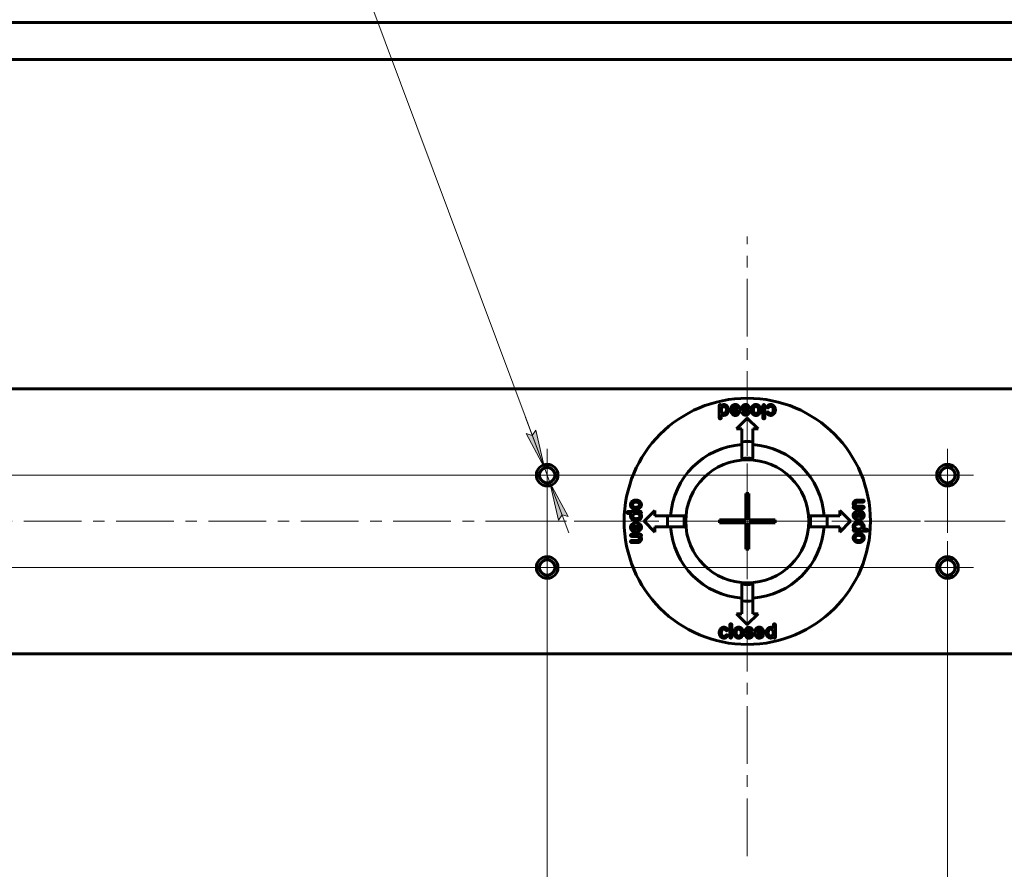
# Model space of a CAD drawing. Header units: millimetres. Extents: x 0 to 841, y 0 to 594.
# Tile 3 of 26: x 128 to 256, y 61 to 172. Entities that reach past the tile are written whole.
import ezdxf

# ---------------------------------------------------------------- set-up
doc = ezdxf.new("R2010")
doc.units = ezdxf.units.MM
for name, pattern in [('K5LT_AXLED', [12, 7.5, -1.5, 1.5, -1.5]), ('K5LT_BASIC', [0]), ('K5LT_THIN', [0])]:
    doc.linetypes.add(name, pattern=pattern)
doc.layers.add('Системный слой', color=7, linetype='Continuous')
doc.layers.add('Системный слой (1)', color=7, linetype='Continuous', true_color=0x6c6c6c)
doc.styles.add('KDIMTEXTSTYLE', font='txt', dxfattribs={"width": 0.96, "oblique": 15, "height": 5})
doc.styles.add('KTEXTSTYLE', font='txt', dxfattribs={"width": 0.96, "height": 5})
doc.dimstyles.new('KDIMSTYLE (0.40)', dxfattribs={"dimtxt": 5, "dimasz": 1, "dimexe": 2, "dimexo": 0, "dimgap": 1, "dimtad": 1, "dimlfac": 2.5, "dimtxsty": 'KDIMTEXTSTYLE', "dimsah": 1, "dimcen": 0, "dimdle": 1, "dimadec": 0, "dimazin": 0, "dimtfac": 0.667, "dimtmove": 0, "dimatfit": 3, "dimfxl": 1, "dimtvp": 1, "dimtolj": 1, "dimtzin": 0, "dimarcsym": 0})

# ---------------------------------------------------------------- blocks, each defined once
blk = doc.blocks.new('U57')
at = {"layer": 'Системный слой (1)', "color": 30, "linetype": 'K5LT_AXLED', "lineweight": 18, "true_color": 0xff8000}
for q in [(196.44, 114.44), (193.04, 100.44), (199.84, 100.44), (196.44, 97.04)]:
    blk.add_line((196.44, 100.44), q, dxfattribs=at)
blk = doc.blocks.new('U58')
at = {"layer": 'Системный слой (1)', "color": 30, "linetype": 'K5LT_AXLED', "lineweight": 18, "true_color": 0xff8000}
for q in [(196.44, 115.84), (193.04, 112.44), (230.44, 112.44), (196.44, 109.04)]:
    blk.add_line((196.44, 112.44), q, dxfattribs=at)
blk = doc.blocks.new('U59')
at = {"layer": 'Системный слой (1)', "color": 30, "linetype": 'K5LT_AXLED', "lineweight": 18, "true_color": 0xff8000}
for q in [(222.44, 143.44), (191.04, 106.44), (253.84, 106.44), (222.44, 62.94)]:
    blk.add_line((222.44, 106.44), q, dxfattribs=at)
blk = doc.blocks.new('U60')
at = {"layer": 'Системный слой (1)', "color": 30, "linetype": 'K5LT_AXLED', "lineweight": 18, "true_color": 0xff8000}
for q in [(248.44, 103.84), (214.44, 100.44), (251.84, 100.44), (248.44, 97.04)]:
    blk.add_line((248.44, 100.44), q, dxfattribs=at)
blk = doc.blocks.new('U61')
at = {"layer": 'Системный слой (1)', "color": 30, "linetype": 'K5LT_AXLED', "lineweight": 18, "true_color": 0xff8000}
for q in [(248.44, 115.84), (245.04, 112.44), (251.84, 112.44), (248.44, 98.44)]:
    blk.add_line((248.44, 112.44), q, dxfattribs=at)
blk = doc.blocks.new('D7')
at = {"layer": 'Системный слой (1)'}
for points in [[(196.09, 113.38), (194.96, 118.29), (194.51, 117.59), (193.72, 117.83)], [(199.16, 107.05), (196.79, 111.5), (197.92, 106.59), (198.37, 107.29)]]:
    blk.add_hatch(color=7, dxfattribs=at).paths.add_polyline_path(points)
at = {"layer": 'Системный слой (1)', "color": 7, "linetype": 'K5LT_THIN', "lineweight": 18}
for p, q in [((172.43, 176.67), (141.87, 176.67)), ((196.09, 113.38), (172.43, 176.67)), ((196.09, 113.38), (193.64, 119.93)), ((194.51, 117.59), (193.72, 117.83)), ((193.72, 117.83), (196.09, 113.38)), ((194.96, 118.29), (194.51, 117.59)), ((196.09, 113.38), (194.96, 118.29)), ((196.79, 111.5), (196.09, 113.38)), ((196.79, 111.5), (197.92, 106.59)), ((199.16, 107.05), (196.79, 111.5)), ((196.79, 111.5), (199.24, 104.95)), ((197.92, 106.59), (198.37, 107.29)), ((198.37, 107.29), (199.16, 107.05))]:
    blk.add_line(p, q, dxfattribs=at)
blk.add_wipeout([(143.87, 177.67), (143.87, 185.05), (169.37, 185.05), (169.37, 177.67)]).dxf.layer = 'Системный слой (1)'
at = {"layer": 'Системный слой (1)', "color": 7, "char_height": 5, "attachment_point": 1, "style": 'KTEXTSTYLE'}
for s, insert in [('\\fArial|b0|c204|p34;\\H5.0;\\W1.000;\\Q15;\\fGOST Type AU|b0|i0|c204|p34;\\Q15;\\W0.960;4 отв. ', (143.87, 184.26)), ('\\fArial|b0|c204|p34;\\H5.0;\\W1.000;\\Q15;\\fGOST Type AU|b0|i0|c204|p34;\\Q15;\\W0.960;M', (161.86, 184.26)), ('\\fArial|b0|c204|p34;\\H5.0;\\W1.000;\\Q15;\\fGOST Type AU|b0|i0|c204|p34;\\Q15;\\W0.960;5', (165.83, 184.26))]:
    blk.add_mtext(s, dxfattribs=dict(at, insert=insert))
blk = doc.blocks.new('KDIMARROW_01')
at = {"layer": 'Системный слой'}
blk.add_hatch(color=0, dxfattribs=at).paths.add_polyline_path([(0, 0), (-5, 0.66), (-4.5, 0), (-5, -0.66)])
at = {"layer": 'Системный слой', "color": 0, "linetype": 'K5LT_THIN', "lineweight": 18}
for p, q in [((-4.5, 0), (-5, 0.66)), ((-5, 0.66), (0, 0)), ((0, 0), (-5, -0.66)), ((-5, -0.66), (-4.5, 0))]:
    blk.add_line(p, q, dxfattribs=at)
at = {"layer": 'Системный слой (1)', "color": 0, "linetype": 'K5LT_THIN', "lineweight": 18}
blk.add_line((659.18, 293), (658.78, 293), dxfattribs=at)
blk = doc.blocks.new('D8')
at = {"layer": 'Системный слой (1)', "color": 7, "linetype": 'K5LT_THIN', "lineweight": 18}
for p, q in [((248.44, 112.44), (54.4, 112.44)), ((56.4, 112.44), (57.06, 107.44)), ((56.4, 112.44), (56.4, 100.44)), ((57.06, 107.44), (56.4, 107.94)), ((56.4, 104.94), (57.06, 105.44)), ((57.06, 105.44), (56.4, 100.44)), ((248.44, 100.44), (54.4, 100.44))]:
    blk.add_line(p, q, dxfattribs=at)
blk.add_wipeout([(55.4, 102.49), (48.02, 102.49), (48.02, 110.08), (55.4, 110.08)]).dxf.layer = 'Системный слой (1)'
at = {"layer": 'Системный слой (1)'}
for points in [[(57.06, 107.44), (56.4, 112.44), (55.74, 107.44), (56.4, 107.94)], [(56.4, 100.44), (57.06, 105.44), (56.4, 104.94), (55.74, 105.44)]]:
    blk.add_hatch(color=7, dxfattribs=at).paths.add_polyline_path(points)
at = {"layer": 'Системный слой (1)', "color": 7, "linetype": 'K5LT_THIN', "lineweight": 18}
for p, q in [((55.74, 107.44), (56.4, 112.44)), ((56.4, 107.94), (55.74, 107.44)), ((56.4, 100.44), (55.74, 105.44)), ((55.74, 105.44), (56.4, 104.94))]:
    blk.add_line(p, q, dxfattribs=at)
at = {"layer": 'Системный слой (1)', "color": 7, "insert": (48.81, 102.49), "char_height": 5, "attachment_point": 1, "rotation": 90, "style": 'KTEXTSTYLE'}
blk.add_mtext('\\fArial|b0|c204|p34;\\H5.0;\\W1.000;\\Q15;\\fGOST Type AU|b0|i0|c204|p34;\\Q15;\\W0.960;30', dxfattribs=at)
blk = doc.blocks.new('D9')
at = {"layer": 'Системный слой (1)'}
for points in [[(201.44, 18.06), (200.94, 18.72), (201.44, 19.38), (196.44, 18.72)], [(248.44, 18.72), (243.44, 19.38), (243.94, 18.72), (243.44, 18.06)]]:
    blk.add_hatch(color=7, dxfattribs=at).paths.add_polyline_path(points)
at = {"layer": 'Системный слой (1)', "color": 7, "linetype": 'K5LT_THIN', "lineweight": 18}
for p, q in [((196.44, 100.44), (196.44, 16.72)), ((248.44, 100.44), (248.44, 16.72)), ((196.44, 18.72), (201.44, 19.38)), ((201.44, 19.38), (200.94, 18.72)), ((243.94, 18.72), (243.44, 19.38)), ((243.44, 19.38), (248.44, 18.72)), ((201.44, 18.06), (196.44, 18.72)), ((196.44, 18.72), (248.44, 18.72)), ((200.94, 18.72), (201.44, 18.06)), ((248.44, 18.72), (243.44, 18.06)), ((243.44, 18.06), (243.94, 18.72))]:
    blk.add_line(p, q, dxfattribs=at)
blk.add_wipeout([(217.43, 19.72), (217.43, 27.1), (227.05, 27.1), (227.05, 19.72)]).dxf.layer = 'Системный слой (1)'
at = {"layer": 'Системный слой (1)', "color": 7, "insert": (217.43, 26.31), "char_height": 5, "attachment_point": 1, "style": 'KTEXTSTYLE'}
blk.add_mtext('\\fArial|b0|c204|p34;\\H5.0;\\W1.000;\\Q15;\\fGOST Type AU|b0|i0|c204|p34;\\Q15;\\W0.960;130', dxfattribs=at)
blk = doc.blocks.new('U62')
at = {"layer": 'Системный слой (1)', "color": 30, "linetype": 'K5LT_AXLED', "lineweight": 18, "true_color": 0xff8000}
for q in [(222.44, 116.44), (212.44, 106.44), (232.44, 106.44), (222.44, 96.44)]:
    blk.add_line((222.44, 106.44), q, dxfattribs=at)

msp = doc.modelspace()

# ---------------------------------------------------------------- linework, layer by layer
at = {"layer": 'Системный слой (1)', "color": 150, "linetype": 'K5LT_BASIC', "lineweight": 60, "true_color": 0x0080ff}
for p, q in [((356.3997, 171.2387), (88.4797, 171.2387)), ((356.3997, 166.4387), (88.4797, 166.4387)), ((356.3997, 123.6387), (88.4797, 123.6387)), ((225.4238, 121.6195), (225.496, 121.6195)), ((218.7913, 119.8747), (218.7763, 121.4504)), ((219.0641, 120.3139), (219.0573, 120.2989)), ((219.0573, 120.2989), (219.0573, 119.8747)), ((219.0641, 120.8392), (219.0641, 120.9538)), ((219.719, 120.9606), (219.719, 120.9183)), ((220, 120.932), (220, 120.9101)), ((220.3166, 120.7), (220.2948, 120.8733)), ((220.3671, 121.2621), (220.3671, 121.2757)), ((220.5103, 121.1543), (220.4748, 121.1543)), ((220.5185, 121.0165), (221.1938, 121.0247)), ((220.5758, 120.73), (220.5826, 120.7437)), ((220.9278, 120.449), (220.8705, 120.449)), ((221.1938, 120.7437), (221.187, 120.7082)), ((221.1938, 121.0247), (221.1938, 121.0315)), ((221.7847, 120.5131), (221.7847, 120.5568)), ((221.8856, 120.6359), (221.9075, 120.6359)), ((222.0016, 121.2116), (222.0016, 121.1748)), ((222.4177, 120.5786), (222.4177, 120.5923)), ((222.5978, 121.168), (222.5623, 121.168)), ((222.6851, 120.6209), (222.6851, 120.5418)), ((222.958, 120.9224), (222.9499, 120.9579)), ((223.5256, 121.3535), (223.5979, 121.3535)), ((224.4558, 119.8897), (224.4558, 121.4858)), ((224.715, 121.4722), (224.715, 119.9115)), ((224.9995, 120.5049), (224.9995, 120.5268)), ((225.1509, 121.1953), (225.1222, 121.1953)), ((225.5397, 121.3672), (225.4674, 121.3672)), ((225.4674, 120.4613), (225.5111, 120.4613)), ((220.8705, 120.183), (220.8268, 120.183)), ((221.0397, 118.4387), (222.4397, 119.8387)), ((222.4397, 119.8387), (223.8397, 118.4387)), ((225.5179, 120.2021), (225.4388, 120.2021)), ((221.7397, 118.4387), (221.0397, 118.4387)), ((221.7397, 116.7808), (221.7397, 118.4387)), ((223.1397, 118.4387), (223.1397, 116.7808)), ((223.8397, 118.4387), (223.1397, 118.4387)), ((221.7397, 114.6088), (221.7397, 116.7808)), ((223.1397, 116.7808), (223.1397, 114.6088)), ((222.2397, 110.0387), (222.2397, 106.6387)), ((222.6397, 110.0387), (222.2397, 110.0387)), ((222.6397, 106.6387), (222.6397, 110.0387)), ((236.1975, 108.6704), (236.1975, 108.7496)), ((236.7583, 109.2025), (237.4704, 109.2093)), ((237.4704, 108.9215), (237.3122, 108.9215)), ((206.7977, 107.5769), (206.7977, 107.5837)), ((206.9205, 107.7133), (208.5672, 107.7201)), ((207.2807, 107.4473), (207.0065, 107.4473)), ((207.3161, 107.4541), (207.2807, 107.4473)), ((207.5249, 108.5565), (207.5249, 108.6288)), ((207.956, 107.989), (207.9205, 107.9808)), ((208.0187, 107.4541), (208.076, 107.4541)), ((208.5672, 107.4623), (208.5672, 107.4541)), ((208.675, 107.6342), (208.675, 107.5769)), ((209.0397, 106.4387), (210.4397, 107.8387)), ((210.4397, 107.8387), (210.4397, 107.1387)), ((234.4397, 107.1387), (234.4397, 107.8387)), ((234.4397, 107.8387), (235.8397, 106.4387)), ((236.1907, 108.2243), (236.1907, 108.2748)), ((236.2903, 108.3894), (236.2985, 108.3894)), ((236.2985, 108.3894), (236.2985, 108.4044)), ((237.4922, 108.1166), (236.319, 108.1166)), ((236.701, 107.7945), (236.8742, 107.8163)), ((236.7078, 108.3894), (237.4636, 108.3962)), ((236.731, 107.5353), (236.7446, 107.5285)), ((237.0175, 107.5926), (237.0256, 106.9173)), ((237.1553, 107.6008), (237.1553, 107.6363)), ((237.263, 107.744), (237.2767, 107.744)), ((237.6136, 108.2598), (237.6136, 108.253)), ((207.2657, 107.0803), (207.2657, 107.1021)), ((207.5658, 107.1089), (207.5658, 107.1376)), ((208.0133, 106.5196), (207.9055, 106.5196)), ((208.1292, 106.5346), (208.0133, 106.5196)), ((210.4397, 105.0387), (209.0397, 106.4387)), ((210.4397, 107.1387), (212.0976, 107.1387)), ((212.0976, 107.1387), (214.2696, 107.1387)), ((222.2397, 106.6387), (218.8397, 106.6387)), ((218.8397, 106.6387), (218.8397, 106.2387)), ((218.8397, 106.2387), (222.2397, 106.2387)), ((222.2397, 106.2387), (222.2397, 102.8387)), ((226.0397, 106.6387), (222.6397, 106.6387)), ((222.6397, 106.2387), (226.0397, 106.2387)), ((222.6397, 102.8387), (222.6397, 106.2387)), ((226.0397, 106.2387), (226.0397, 106.6387)), ((230.6097, 107.1387), (232.7817, 107.1387)), ((232.7817, 107.1387), (234.4397, 107.1387)), ((235.8397, 106.4387), (234.4397, 105.0387)), ((236.1839, 107.2406), (236.1839, 107.2843)), ((236.4499, 107.1833), (236.4499, 107.2406)), ((236.7446, 106.9173), (236.7091, 106.9241)), ((236.7501, 106.3429), (236.866, 106.3579)), ((236.866, 106.3579), (236.9738, 106.3579)), ((237.0256, 106.9173), (237.0325, 106.9173)), ((207.6163, 105.1334), (207.6026, 105.1334)), ((207.7241, 105.2767), (207.7241, 105.2412)), ((207.8537, 105.9602), (207.8468, 105.9602)), ((207.8618, 105.2849), (207.8537, 105.9602)), ((208.1784, 105.0829), (208.0051, 105.0611)), ((208.1347, 105.9602), (208.1702, 105.9533)), ((208.1484, 105.3421), (208.1347, 105.349)), ((208.4294, 105.6941), (208.4294, 105.6368)), ((208.6954, 105.6368), (208.6954, 105.5932)), ((212.0976, 105.7387), (210.4397, 105.7387)), ((210.4397, 105.7387), (210.4397, 105.0387)), ((214.2696, 105.7387), (212.0976, 105.7387)), ((232.7817, 105.7387), (230.6097, 105.7387)), ((234.4397, 105.7387), (232.7817, 105.7387)), ((234.4397, 105.0387), (234.4397, 105.7387)), ((236.2044, 105.2433), (236.2044, 105.3006)), ((236.3121, 105.4152), (236.3121, 105.4233)), ((237.9588, 105.1641), (236.3121, 105.1573)), ((236.8606, 105.4233), (236.8033, 105.4233)), ((236.9233, 104.8885), (236.9588, 104.8967)), ((237.3135, 105.7685), (237.3135, 105.7399)), ((237.5632, 105.4233), (237.5986, 105.4302)), ((237.5986, 105.4302), (237.8729, 105.4302)), ((237.6136, 105.7972), (237.6136, 105.7753)), ((238.0816, 105.3006), (238.0816, 105.2937)), ((207.2657, 104.6177), (207.2657, 104.6245)), ((207.3871, 104.7609), (208.5603, 104.7609)), ((207.4089, 103.956), (207.5672, 103.956)), ((208.1211, 103.6749), (207.4089, 103.6681)), ((208.1715, 104.488), (207.4157, 104.4812)), ((208.589, 104.488), (208.5808, 104.488)), ((208.5808, 104.488), (208.5808, 104.473)), ((208.6818, 104.207), (208.6818, 104.1279)), ((208.6886, 104.6531), (208.6886, 104.6026)), ((237.3544, 104.321), (237.3544, 104.2486)), ((222.2397, 102.8387), (222.6397, 102.8387)), ((221.7397, 96.0967), (221.7397, 98.2687)), ((223.1397, 98.2687), (223.1397, 96.0967)), ((221.7397, 94.4387), (221.7397, 96.0967)), ((223.1397, 96.0967), (223.1397, 94.4387)), ((222.4397, 93.0387), (221.0397, 94.4387)), ((221.0397, 94.4387), (221.7397, 94.4387)), ((223.8397, 94.4387), (222.4397, 93.0387)), ((223.1397, 94.4387), (223.8397, 94.4387)), ((219.3614, 92.6754), (219.4406, 92.6754)), ((219.4119, 92.4162), (219.3683, 92.4162)), ((219.8799, 92.3725), (219.8799, 92.3507)), ((220.1643, 91.4053), (220.1643, 92.966)), ((220.4235, 92.9878), (220.4235, 91.3916)), ((222.1942, 92.2566), (222.1942, 92.3357)), ((222.4616, 92.2989), (222.4616, 92.2852)), ((222.9937, 92.2415), (222.9718, 92.2415)), ((223.0946, 92.3643), (223.0946, 92.3207)), ((223.6855, 92.1338), (223.6923, 92.1692)), ((223.9515, 92.4284), (224.0089, 92.4284)), ((224.0089, 92.6945), (224.0525, 92.6945)), ((224.3035, 92.1474), (224.2967, 92.1338)), ((224.5627, 92.1774), (224.5846, 92.0042)), ((225.8152, 92.5635), (225.822, 92.5785)), ((225.822, 92.5785), (225.822, 93.0028)), ((226.0881, 93.0028), (226.1031, 91.4271)), ((219.3396, 91.5103), (219.4119, 91.5103)), ((219.4556, 91.2579), (219.3833, 91.2579)), ((219.7284, 91.6822), (219.7571, 91.6822)), ((221.3538, 91.524), (221.2814, 91.524)), ((221.9213, 91.9551), (221.9295, 91.9196)), ((222.2815, 91.7095), (222.317, 91.7095)), ((222.8777, 91.6658), (222.8777, 91.7027)), ((224.3608, 91.8609), (223.6855, 91.8527)), ((223.6855, 91.8527), (223.6855, 91.8459)), ((224.369, 91.7231), (224.4045, 91.7231)), ((224.5123, 91.6154), (224.5123, 91.6017)), ((224.8793, 91.9455), (224.8793, 91.9673)), ((225.1604, 91.9169), (225.1604, 91.9591)), ((225.8152, 92.0383), (225.8152, 91.9237)), ((356.3997, 89.2387), (88.4797, 89.2387))]:
    msp.add_line(p, q, dxfattribs=at)
at = {"layer": 'Системный слой (1)', "color": 30, "linetype": 'K5LT_AXLED', "lineweight": 18, "true_color": 0xff8000}
for p, q in [((222.4397, 122.4387), (222.4397, 87.8387)), ((248.4397, 112.4387), (196.4397, 112.4387)), ((68.4397, 106.4387), (376.4397, 106.4387)), ((196.4397, 100.4387), (248.4397, 100.4387))]:
    msp.add_line(p, q, dxfattribs=at)
at = {"layer": 'Системный слой (1)', "color": 150, "linetype": 'K5LT_BASIC', "lineweight": 60, "true_color": 0x0080ff}
for centre, radius in [((222.4397, 106.4387), 16), ((222.4397, 106.4387), 8), ((196.4397, 112.4387), 1.4), ((196.4397, 112.4387), 1), ((248.4397, 112.4387), 1.4), ((248.4397, 112.4387), 1), ((196.4397, 100.4387), 1.4), ((196.4397, 100.4387), 1), ((248.4397, 100.4387), 1.4), ((248.4397, 100.4387), 1)]:
    msp.add_circle(centre, radius, dxfattribs=at)
for radius, start, end in [(10, 94.013987, 175.986013), (10.3657, 86.12784, 93.87216), (10, 4.013987, 85.986013), (8.2, 85.102937, 94.897063), (10.3657, 176.12784, 183.87216), (8.2, 175.102937, 184.897063), (8.2, 355.102937, 4.897063), (10.3657, 356.12784, 3.87216), (10, 184.013987, 265.986013), (10, 274.013987, 355.986013), (8.2, 265.102937, 274.897063), (10.3657, 266.12784, 273.87216)]:
    msp.add_arc((222.4397, 106.4387), radius, start, end, dxfattribs=at)
for points in [[(218.9127, 121.6018), (218.7763, 121.6018), (218.7763, 121.4504)], [(218.9209, 121.6086), (218.9127, 121.6086), (218.9127, 121.6018)], [(219.0641, 121.4858), (219.0014, 121.6086), (218.9209, 121.6086)], [(219.3956, 121.6086), (219.2046, 121.5936), (219.0641, 121.4858)], [(219.7544, 121.479), (219.5798, 121.6086), (219.3956, 121.6086)], [(220.9141, 121.6141), (220.6631, 121.6141), (220.5253, 121.4995)], [(221.4244, 121.2253), (221.2238, 121.6141), (220.9141, 121.6141)], [(221.9429, 121.55), (221.7274, 121.3972), (221.7274, 121.1898)], [(222.2458, 121.6209), (222.1189, 121.6209), (221.9429, 121.55)], [(222.6264, 121.4408), (222.4341, 121.6209), (222.2458, 121.6209)], [(223.5624, 121.6264), (223.3564, 121.6264), (223.1954, 121.4981)], [(224.0658, 121.3317), (223.8612, 121.6264), (223.5624, 121.6264)], [(224.5786, 121.6086), (224.4872, 121.6086), (224.4558, 121.4858)], [(224.715, 121.4722), (224.715, 121.5854), (224.5786, 121.6086)], [(225.1577, 121.5186), (225.0077, 121.3931), (225.0077, 121.318)], [(225.4238, 121.6195), (225.3119, 121.6195), (225.1577, 121.5186)], [(225.7771, 121.5472), (225.5875, 121.6195), (225.496, 121.6195)], [(226.0854, 120.8787), (226.0854, 121.3603), (225.7771, 121.5472)], [(219.4311, 121.3426), (219.116, 121.3426), (219.0641, 120.9538)], [(219.0641, 120.8392), (219.0641, 120.655), (219.2224, 120.5295)], [(219.0641, 120.3139), (219.1883, 120.2253), (219.337, 120.2062)], [(219.2224, 120.5295), (219.2783, 120.4858), (219.3738, 120.464)], [(219.337, 120.2062), (219.5962, 120.2062), (219.7408, 120.3139)], [(219.3738, 120.464), (219.6589, 120.464), (219.7121, 120.8392)], [(219.5539, 121.2921), (219.4761, 121.3426), (219.4311, 121.3426)], [(219.719, 120.9606), (219.719, 121.1543), (219.5539, 121.2921)], [(219.7121, 120.8392), (219.719, 120.8392), (219.719, 120.9183)], [(219.7408, 120.3139), (220, 120.5582), (220, 120.9101)], [(220, 120.932), (220, 121.2621), (219.7544, 121.479)], [(220.5185, 121.0165), (220.2948, 121.0165), (220.2948, 120.8733)], [(220.3166, 120.7), (220.3712, 120.4886), (220.5253, 120.3262)], [(220.5253, 121.4995), (220.3671, 121.374), (220.3671, 121.2757)], [(220.3671, 121.2621), (220.3848, 121.1721), (220.4748, 121.1543)], [(220.5103, 121.1543), (220.5471, 121.1543), (220.6113, 121.2184)], [(220.5253, 120.3262), (220.7177, 120.183), (220.8268, 120.183)], [(220.5758, 120.73), (220.6699, 120.449), (220.8705, 120.449)], [(221.172, 120.7505), (221.0096, 120.7505), (220.5826, 120.7437)], [(220.6113, 121.2184), (220.7027, 121.3549), (220.8773, 121.3549)], [(220.8705, 120.183), (221.0533, 120.183), (221.2088, 120.2839)], [(220.8773, 121.3549), (221.116, 121.3549), (221.1938, 121.0315)], [(220.9278, 120.449), (221.086, 120.449), (221.187, 120.7082)], [(221.1938, 120.7437), (221.1802, 120.7505), (221.172, 120.7505)], [(221.2088, 120.2839), (221.4817, 120.5159), (221.4817, 120.8951)], [(221.4817, 120.8951), (221.468, 121.0452), (221.4244, 121.2253)], [(221.7274, 121.1898), (221.7274, 121.0861), (221.7929, 120.9879)], [(221.8856, 120.6359), (221.8284, 120.6359), (221.7847, 120.5568)], [(221.7847, 120.5131), (221.842, 120.273), (222.239, 120.2184)], [(221.7929, 120.9879), (221.8584, 120.8637), (222.2103, 120.7723)], [(222.0944, 120.5131), (221.9689, 120.6359), (221.9075, 120.6359)], [(222.0016, 121.2116), (222.0016, 121.3371), (222.224, 121.3699)], [(222.3181, 121.0165), (222.0016, 121.0725), (222.0016, 121.1748)], [(222.2458, 120.4777), (222.1735, 120.4777), (222.0944, 120.5131)], [(222.2103, 120.7723), (222.4177, 120.7246), (222.4177, 120.5923)], [(222.224, 121.3699), (222.3645, 121.3426), (222.4259, 121.2908)], [(222.4177, 120.5786), (222.3795, 120.4777), (222.2458, 120.4777)], [(222.6851, 120.6209), (222.6851, 120.8815), (222.3181, 121.0165)], [(222.3604, 120.2253), (222.4695, 120.2607), (222.5337, 120.3126)], [(222.4259, 121.2908), (222.5091, 121.168), (222.5623, 121.168)], [(222.5337, 120.3126), (222.6537, 120.3985), (222.6851, 120.5418)], [(222.5978, 121.168), (222.6783, 121.168), (222.7056, 121.2908)], [(222.7056, 121.2908), (222.7056, 121.3426), (222.6264, 121.4408)], [(223.1954, 121.4981), (222.9499, 121.2389), (222.9499, 120.9579)], [(222.958, 120.9224), (222.9499, 120.9224), (222.9499, 120.9156)], [(222.9499, 120.9156), (222.9499, 120.9047), (222.9717, 120.7423)], [(222.9717, 120.7423), (223.1217, 120.1952), (223.576, 120.1952)], [(223.2459, 121.0806), (223.2309, 120.977), (223.2241, 120.9579)], [(223.2241, 120.9579), (223.2241, 120.6264), (223.4546, 120.4899)], [(223.5256, 121.3535), (223.3509, 121.3535), (223.2459, 121.0806)], [(223.4546, 120.4899), (223.5256, 120.4613), (223.5829, 120.4613)], [(223.576, 120.1952), (223.7097, 120.1952), (223.8421, 120.2607)], [(223.5829, 120.4613), (223.7875, 120.4613), (223.8789, 120.7423)], [(223.8994, 120.8787), (223.8994, 121.2812), (223.5979, 121.3535)], [(223.8421, 120.2607), (224.1736, 120.4804), (224.1736, 120.8787)], [(223.8789, 120.7423), (223.8994, 120.7983), (223.8994, 120.8787)], [(224.1736, 120.8787), (224.1736, 121.1366), (224.0658, 121.3317)], [(225.1291, 120.6482), (224.9995, 120.6318), (224.9995, 120.5268)], [(224.9995, 120.5049), (224.9995, 120.4258), (225.1727, 120.2962)], [(225.0077, 121.318), (225.0363, 121.1953), (225.1222, 121.1953)], [(225.3378, 120.4899), (225.1795, 120.6482), (225.1291, 120.6482)], [(225.1509, 121.1953), (225.1809, 121.1953), (225.2232, 121.2307)], [(225.1727, 120.2962), (225.2873, 120.2212), (225.4388, 120.2021)], [(225.2232, 121.2307), (225.3419, 121.3672), (225.4674, 121.3672)], [(225.4674, 120.4613), (225.421, 120.4613), (225.3378, 120.4899)], [(225.8126, 120.8637), (225.7443, 120.4613), (225.5111, 120.4613)], [(225.5179, 120.2021), (225.6434, 120.2021), (225.7839, 120.2894)], [(225.5397, 121.3672), (225.8194, 121.2607), (225.8194, 120.9224)], [(225.7839, 120.2894), (226.0854, 120.5186), (226.0854, 120.8787)], [(225.8194, 120.9224), (225.8126, 120.8937), (225.8126, 120.8637)], [(218.7913, 119.8747), (218.7913, 119.7819), (218.9127, 119.7532)], [(218.9127, 119.7532), (219.0573, 119.7737), (219.0573, 119.8747)], [(222.239, 120.2184), (222.3181, 120.2157), (222.3604, 120.2253)], [(224.4558, 119.8897), (224.4558, 119.7737), (224.5923, 119.7532)], [(224.5923, 119.7532), (224.715, 119.7723), (224.715, 119.9115)], [(207.5467, 109.0968), (207.252, 108.8921), (207.252, 108.5933)], [(207.9996, 108.9303), (207.5972, 108.9303), (207.5249, 108.6288)], [(207.9996, 109.2045), (207.7418, 109.2045), (207.5467, 109.0968)], [(208.6177, 108.873), (208.398, 109.2045), (207.9996, 109.2045)], [(208.1361, 108.9099), (208.0801, 108.9303), (207.9996, 108.9303)], [(208.4171, 108.6138), (208.4171, 108.8184), (208.1361, 108.9099)], [(208.6831, 108.607), (208.6831, 108.7407), (208.6177, 108.873)], [(236.3981, 109.1166), (236.1975, 108.9433), (236.1975, 108.7496)], [(236.7583, 109.2025), (236.5604, 109.2025), (236.3981, 109.1166)], [(236.4636, 108.7059), (236.4636, 108.8287), (236.5645, 108.886)], [(236.5645, 108.886), (236.5645, 108.9215), (237.3122, 108.9215)], [(237.6136, 109.0579), (237.5945, 109.2093), (237.4704, 109.2093)], [(237.4704, 108.9215), (237.6136, 108.9569), (237.6136, 109.0579)], [(206.9205, 107.7133), (206.8277, 107.7133), (206.7977, 107.5837)], [(206.7977, 107.5769), (206.7977, 107.5592), (206.8196, 107.5128)], [(206.8196, 107.5128), (206.8619, 107.4473), (207.0065, 107.4473)], [(207.252, 108.5933), (207.252, 108.3873), (207.3803, 108.2264)], [(207.3735, 107.4473), (207.2657, 107.3054), (207.2657, 107.1021)], [(207.3161, 107.4541), (207.3161, 107.4473), (207.3735, 107.4473)], [(207.3803, 108.2264), (207.6395, 107.9808), (207.9205, 107.9808)], [(207.5249, 108.5565), (207.5249, 108.3819), (207.7977, 108.2768)], [(208.0187, 107.4541), (207.8496, 107.4405), (207.7377, 107.39)], [(207.7977, 108.2768), (207.9014, 108.2618), (207.9205, 108.255)], [(207.9205, 108.255), (208.252, 108.255), (208.3885, 108.4856)], [(207.956, 107.989), (207.956, 107.9808), (207.9628, 107.9808)], [(207.9628, 107.9808), (207.9737, 107.9808), (208.1361, 108.0026)], [(208.4785, 107.1171), (208.4785, 107.3927), (208.076, 107.4541)], [(208.1361, 108.0026), (208.6831, 108.1527), (208.6831, 108.607)], [(208.3885, 108.4856), (208.4171, 108.5565), (208.4171, 108.6138)], [(208.675, 107.6342), (208.619, 107.7201), (208.5672, 107.7201)], [(208.5672, 107.4623), (208.6545, 107.4623), (208.675, 107.5769)], [(208.705, 107.1171), (208.705, 107.3013), (208.5672, 107.4541)], [(236.3271, 107.5858), (236.1839, 107.3934), (236.1839, 107.2843)], [(236.2903, 108.3894), (236.1907, 108.3417), (236.1907, 108.2748)], [(236.1907, 108.2243), (236.2371, 108.1166), (236.319, 108.1166)], [(236.1975, 108.6704), (236.1975, 108.5504), (236.2985, 108.4044)], [(236.701, 107.7945), (236.4895, 107.7399), (236.3271, 107.5858)], [(236.731, 107.5353), (236.4499, 107.4412), (236.4499, 107.2406)], [(236.5932, 108.4331), (236.4636, 108.5831), (236.4636, 108.7059)], [(236.7078, 108.3894), (236.6287, 108.3894), (236.5932, 108.4331)], [(236.7514, 106.9391), (236.7514, 107.1015), (236.7446, 107.5285)], [(237.0175, 107.5926), (237.0175, 107.8163), (236.8742, 107.8163)], [(237.263, 107.744), (237.173, 107.7263), (237.1553, 107.6363)], [(237.1553, 107.6008), (237.1553, 107.5639), (237.2194, 107.4998)], [(237.2194, 107.4998), (237.3558, 107.4084), (237.3558, 107.2338)], [(237.5004, 107.5858), (237.3749, 107.744), (237.2767, 107.744)], [(237.6136, 108.2598), (237.6136, 108.384), (237.4636, 108.3962)], [(237.4922, 108.1166), (237.5523, 108.1166), (237.6068, 108.2025)], [(237.615, 107.197), (237.615, 107.448), (237.5004, 107.5858)], [(237.6068, 108.2025), (237.6136, 108.2175), (237.6136, 108.253)], [(207.6531, 106.1907), (207.2643, 105.9902), (207.2643, 105.6805)], [(207.2657, 107.0803), (207.2657, 106.9043), (207.4239, 106.7215)], [(207.4239, 106.7215), (207.6913, 106.5196), (207.9055, 106.5196)], [(207.7377, 107.39), (207.5658, 107.2699), (207.5658, 107.1376)], [(207.5658, 107.1089), (207.5658, 106.8511), (207.9396, 106.7788)], [(207.9833, 106.248), (207.8332, 106.2344), (207.6531, 106.1907)], [(207.9396, 106.7788), (208.3516, 106.7788), (208.4649, 107.0094)], [(208.5945, 105.9752), (208.3625, 106.248), (207.9833, 106.248)], [(208.1292, 106.5346), (208.3475, 106.5878), (208.488, 106.6778)], [(208.4649, 107.0094), (208.4785, 107.0939), (208.4785, 107.1171)], [(208.488, 106.6778), (208.705, 106.8797), (208.705, 107.1171)], [(236.3913, 106.1996), (236.1744, 105.9977), (236.1744, 105.7603)], [(236.1839, 107.2406), (236.1839, 107.0578), (236.2849, 106.9023)], [(236.2849, 106.9023), (236.5168, 106.6294), (236.896, 106.6294)], [(236.7501, 106.3429), (236.5318, 106.2896), (236.3913, 106.1996)], [(236.4499, 107.1833), (236.4499, 107.0251), (236.7091, 106.9241)], [(236.7446, 106.9173), (236.7514, 106.9309), (236.7514, 106.9391)], [(236.896, 106.6294), (237.0461, 106.6431), (237.2262, 106.6867)], [(237.4554, 106.156), (237.188, 106.3579), (236.9738, 106.3579)], [(237.3558, 107.2338), (237.3558, 106.9951), (237.0325, 106.9173)], [(237.2262, 106.6867), (237.615, 106.8873), (237.615, 107.197)], [(207.2643, 105.6805), (207.2643, 105.4295), (207.3789, 105.2917)], [(207.3789, 105.2917), (207.5044, 105.1334), (207.6026, 105.1334)], [(207.5235, 105.6437), (207.5235, 105.8824), (207.8468, 105.9602)], [(207.6599, 105.3776), (207.5235, 105.469), (207.5235, 105.6437)], [(207.6163, 105.1334), (207.7063, 105.1512), (207.7241, 105.2412)], [(207.7241, 105.2767), (207.7241, 105.3135), (207.6599, 105.3776)], [(207.8618, 105.2849), (207.8618, 105.0611), (208.0051, 105.0611)], [(208.1347, 105.9602), (208.1279, 105.9465), (208.1279, 105.9383)], [(208.1279, 105.9383), (208.1279, 105.776), (208.1347, 105.349)], [(208.1484, 105.3421), (208.4294, 105.4363), (208.4294, 105.6368)], [(208.4294, 105.6941), (208.4294, 105.8524), (208.1702, 105.9533)], [(208.1784, 105.0829), (208.3898, 105.1375), (208.5522, 105.2917)], [(208.5522, 105.2917), (208.6954, 105.484), (208.6954, 105.5932)], [(208.6954, 105.6368), (208.6954, 105.8196), (208.5945, 105.9752)], [(236.1744, 105.7603), (236.1744, 105.5761), (236.3121, 105.4233)], [(236.3121, 105.4152), (236.2248, 105.4152), (236.2044, 105.3006)], [(236.2044, 105.2433), (236.2603, 105.1573), (236.3121, 105.1573)], [(236.4145, 105.8681), (236.4008, 105.7835), (236.4008, 105.7603)], [(236.4008, 105.7603), (236.4008, 105.4847), (236.8033, 105.4233)], [(236.9397, 106.0987), (236.5277, 106.0987), (236.4145, 105.8681)], [(236.9165, 104.8967), (236.9056, 104.8967), (236.7432, 104.8748)], [(236.8606, 105.4233), (237.0298, 105.437), (237.1416, 105.4875)], [(236.9233, 104.8885), (236.9233, 104.8967), (236.9165, 104.8967)], [(237.3135, 105.7685), (237.3135, 106.0263), (236.9397, 106.0987)], [(237.4991, 104.6511), (237.2398, 104.8967), (236.9588, 104.8967)], [(237.1416, 105.4875), (237.3135, 105.6075), (237.3135, 105.7399)], [(237.6136, 105.7972), (237.6136, 105.9731), (237.4554, 106.156)], [(237.5059, 105.4302), (237.6136, 105.5721), (237.6136, 105.7753)], [(237.5632, 105.4233), (237.5632, 105.4302), (237.5059, 105.4302)], [(238.0598, 105.3647), (238.0175, 105.4302), (237.8729, 105.4302)], [(237.9588, 105.1641), (238.0516, 105.1641), (238.0816, 105.2937)], [(238.0816, 105.3006), (238.0816, 105.3183), (238.0598, 105.3647)], [(207.2725, 104.6749), (207.2657, 104.6599), (207.2657, 104.6245)], [(207.2657, 104.6177), (207.2657, 104.4935), (207.4157, 104.4812)], [(207.4089, 103.956), (207.2657, 103.9205), (207.2657, 103.8196)], [(207.2657, 103.8196), (207.2848, 103.6681), (207.4089, 103.6681)], [(207.3871, 104.7609), (207.3271, 104.7609), (207.2725, 104.6749)], [(208.3148, 103.9915), (208.3148, 103.956), (207.5672, 103.956)], [(208.1211, 103.6749), (208.3189, 103.6749), (208.4812, 103.7609)], [(208.1715, 104.488), (208.2507, 104.488), (208.2861, 104.4444)], [(208.2861, 104.4444), (208.4157, 104.2943), (208.4157, 104.1715)], [(208.4157, 104.1715), (208.4157, 104.0488), (208.3148, 103.9915)], [(208.4812, 103.7609), (208.6818, 103.9342), (208.6818, 104.1279)], [(208.6886, 104.6531), (208.6422, 104.7609), (208.5603, 104.7609)], [(208.6818, 104.207), (208.6818, 104.3271), (208.5808, 104.473)], [(208.589, 104.488), (208.6886, 104.5358), (208.6886, 104.6026)], [(236.7432, 104.8748), (236.1962, 104.7248), (236.1962, 104.2705)], [(236.1962, 104.2705), (236.1962, 104.1368), (236.2617, 104.0044)], [(236.2617, 104.0044), (236.4813, 103.6729), (236.8797, 103.6729)], [(236.4909, 104.3919), (236.4622, 104.321), (236.4622, 104.2636)], [(236.4622, 104.2636), (236.4622, 104.059), (236.7432, 103.9676)], [(236.9588, 104.6224), (236.6273, 104.6224), (236.4909, 104.3919)], [(236.7432, 103.9676), (236.7992, 103.9471), (236.8797, 103.9471)], [(236.8797, 103.9471), (237.2821, 103.9471), (237.3544, 104.2486)], [(236.8797, 103.6729), (237.1375, 103.6729), (237.3326, 103.7807)], [(237.0816, 104.6006), (236.9779, 104.6156), (236.9588, 104.6224)], [(237.3544, 104.321), (237.3544, 104.4956), (237.0816, 104.6006)], [(237.3326, 103.7807), (237.6273, 103.9853), (237.6273, 104.2841)], [(237.6273, 104.2841), (237.6273, 104.4901), (237.4991, 104.6511)], [(219.0954, 92.5881), (218.7939, 92.3589), (218.7939, 91.9987)], [(219.0668, 92.0137), (219.135, 92.4162), (219.3683, 92.4162)], [(219.3614, 92.6754), (219.2359, 92.6754), (219.0954, 92.5881)], [(219.4119, 92.4162), (219.4583, 92.4162), (219.5415, 92.3875)], [(219.7066, 92.5812), (219.592, 92.6563), (219.4406, 92.6754)], [(219.5415, 92.3875), (219.6998, 92.2293), (219.7503, 92.2293)], [(219.8799, 92.3725), (219.8799, 92.4516), (219.7066, 92.5812)], [(219.7503, 92.2293), (219.8799, 92.2456), (219.8799, 92.3507)], [(220.2871, 93.1242), (220.1643, 93.1051), (220.1643, 92.966)], [(220.4235, 92.9878), (220.4235, 93.1038), (220.2871, 93.1242)], [(221.0372, 92.6167), (220.7057, 92.3971), (220.7057, 91.9987)], [(221.0004, 92.1351), (220.9799, 92.0792), (220.9799, 91.9987)], [(221.2964, 92.4162), (221.0918, 92.4162), (221.0004, 92.1351)], [(221.3033, 92.6822), (221.1696, 92.6822), (221.0372, 92.6167)], [(221.4247, 92.3875), (221.3538, 92.4162), (221.2964, 92.4162)], [(221.9076, 92.1351), (221.7576, 92.6822), (221.3033, 92.6822)], [(221.6553, 91.9196), (221.6553, 92.2511), (221.4247, 92.3875)], [(221.9295, 91.9619), (221.9295, 91.9728), (221.9076, 92.1351)], [(222.3457, 92.5649), (222.2256, 92.4789), (222.1942, 92.3357)], [(222.1942, 92.2566), (222.1942, 91.996), (222.5612, 91.8609)], [(222.5189, 92.6522), (222.4098, 92.6167), (222.3457, 92.5649)], [(222.4616, 92.2989), (222.4998, 92.3998), (222.6335, 92.3998)], [(222.669, 92.1051), (222.4616, 92.1529), (222.4616, 92.2852)], [(222.6403, 92.659), (222.5612, 92.6617), (222.5189, 92.6522)], [(222.6335, 92.3998), (222.7058, 92.3998), (222.7849, 92.3643)], [(223.0946, 92.3643), (223.0373, 92.6044), (222.6403, 92.659)], [(223.0864, 91.8896), (223.021, 92.0137), (222.669, 92.1051)], [(222.7849, 92.3643), (222.9105, 92.2415), (222.9718, 92.2415)], [(222.9937, 92.2415), (223.051, 92.2415), (223.0946, 92.3207)], [(223.6705, 92.5935), (223.3977, 92.3616), (223.3977, 91.9823)], [(224.0089, 92.6945), (223.826, 92.6945), (223.6705, 92.5935)], [(223.6855, 92.1338), (223.6992, 92.127), (223.7073, 92.127)], [(223.9515, 92.4284), (223.7933, 92.4284), (223.6923, 92.1692)], [(223.7073, 92.127), (223.8697, 92.127), (224.2967, 92.1338)], [(224.3035, 92.1474), (224.2094, 92.4284), (224.0089, 92.4284)], [(224.354, 92.5512), (224.1616, 92.6945), (224.0525, 92.6945)], [(224.5627, 92.1774), (224.5082, 92.3889), (224.354, 92.5512)], [(225.1385, 92.5635), (224.8793, 92.3193), (224.8793, 91.9673)], [(225.5423, 92.6713), (225.2832, 92.6713), (225.1385, 92.5635)], [(225.5055, 92.4134), (225.2204, 92.4134), (225.1672, 92.0383)], [(225.657, 92.348), (225.601, 92.3916), (225.5055, 92.4134)], [(225.8152, 92.5635), (225.6911, 92.6522), (225.5423, 92.6713)], [(225.8152, 92.0383), (225.8152, 92.2225), (225.657, 92.348)], [(225.9666, 93.1242), (225.822, 93.1038), (225.822, 93.0028)], [(226.0881, 93.0028), (226.0881, 93.0956), (225.9666, 93.1242)], [(218.7939, 91.9987), (218.7939, 91.5171), (219.1022, 91.3302)], [(219.0599, 91.9551), (219.0668, 91.9837), (219.0668, 92.0137)], [(219.3396, 91.5103), (219.0599, 91.6167), (219.0599, 91.9551)], [(219.1022, 91.3302), (219.2919, 91.2579), (219.3833, 91.2579)], [(219.6561, 91.6467), (219.5374, 91.5103), (219.4119, 91.5103)], [(219.4556, 91.2579), (219.5674, 91.2579), (219.7216, 91.3589)], [(219.7284, 91.6822), (219.6984, 91.6822), (219.6561, 91.6467)], [(219.7216, 91.3589), (219.8717, 91.4844), (219.8717, 91.5594)], [(219.8717, 91.5594), (219.843, 91.6822), (219.7571, 91.6822)], [(220.1643, 91.4053), (220.1643, 91.292), (220.3007, 91.2688)], [(220.3007, 91.2688), (220.3921, 91.2688), (220.4235, 91.3916)], [(220.7057, 91.9987), (220.7057, 91.7409), (220.8135, 91.5458)], [(220.8135, 91.5458), (221.0181, 91.2511), (221.3169, 91.2511)], [(220.9799, 91.9987), (220.9799, 91.5963), (221.2814, 91.524)], [(221.3169, 91.2511), (221.5229, 91.2511), (221.6839, 91.3793)], [(221.3538, 91.524), (221.5284, 91.524), (221.6334, 91.7968)], [(221.6334, 91.7968), (221.6484, 91.9005), (221.6553, 91.9196)], [(221.6839, 91.3793), (221.9295, 91.6385), (221.9295, 91.9196)], [(221.9213, 91.9551), (221.9295, 91.9551), (221.9295, 91.9619)], [(222.2815, 91.7095), (222.201, 91.7095), (222.1738, 91.5867)], [(222.1738, 91.5867), (222.1738, 91.5349), (222.2529, 91.4366)], [(222.2529, 91.4366), (222.4452, 91.2566), (222.6335, 91.2566)], [(222.4534, 91.5867), (222.3702, 91.7095), (222.317, 91.7095)], [(222.6553, 91.5076), (222.5148, 91.5349), (222.4534, 91.5867)], [(222.5612, 91.8609), (222.8777, 91.805), (222.8777, 91.7027)], [(222.6335, 91.2566), (222.7604, 91.2566), (222.9364, 91.3275)], [(222.8777, 91.6658), (222.8777, 91.5403), (222.6553, 91.5076)], [(222.9364, 91.3275), (223.1519, 91.4803), (223.1519, 91.6877)], [(223.1519, 91.6877), (223.1519, 91.7913), (223.0864, 91.8896)], [(223.3977, 91.9823), (223.4113, 91.8323), (223.455, 91.6522)], [(223.455, 91.6522), (223.6555, 91.2634), (223.9652, 91.2634)], [(224.002, 91.5226), (223.7633, 91.5226), (223.6855, 91.8459)], [(223.9652, 91.2634), (224.2162, 91.2634), (224.354, 91.378)], [(224.2681, 91.659), (224.1767, 91.5226), (224.002, 91.5226)], [(224.369, 91.7231), (224.3322, 91.7231), (224.2681, 91.659)], [(224.354, 91.378), (224.5123, 91.5035), (224.5123, 91.6017)], [(224.3608, 91.8609), (224.5846, 91.8609), (224.5846, 92.0042)], [(224.5123, 91.6154), (224.4945, 91.7054), (224.4045, 91.7231)], [(224.8793, 91.9455), (224.8793, 91.6154), (225.1249, 91.3984)], [(225.1249, 91.3984), (225.2995, 91.2688), (225.4837, 91.2688)], [(225.1672, 92.0383), (225.1604, 92.0383), (225.1604, 91.9591)], [(225.1604, 91.9169), (225.1604, 91.7231), (225.3254, 91.5853)], [(225.3254, 91.5853), (225.4032, 91.5349), (225.4482, 91.5349)], [(225.4482, 91.5349), (225.7634, 91.5349), (225.8152, 91.9237)], [(225.4837, 91.2688), (225.6747, 91.2838), (225.8152, 91.3916)], [(225.8152, 91.3916), (225.878, 91.2688), (225.9585, 91.2688)], [(225.9585, 91.2688), (225.9666, 91.2688), (225.9666, 91.2757)], [(225.9666, 91.2757), (226.1031, 91.2757), (226.1031, 91.4271)]]:
    msp.add_open_spline(points, degree=2, dxfattribs=at)

# ---------------------------------------------------------------- block references
at = {"layer": 'Системный слой (1)'}
for name in ['U59', 'U58', 'U61', 'U57', 'U60']:
    msp.add_blockref(name, (0, 0), dxfattribs=at)

# ---------------------------------------------------------------- next in the draw order: dimensions: what is measured, and where the dimension line sits
at = {"layer": 'Системный слой (1)', "color": 7}
dim = msp.add_diameter_dim_2p(p1=(197.315, 110.097), p2=(195.5644, 114.7805), dimstyle='KDIMSTYLE (0.40)', override={"dimtih": 1, "dimtoh": 1, "dimpost": '\\fGOST Type AU|b0|c204|p34;\\H5.0;\\W0.960;\\Q15;\\fGOST Type AU|b0|i0|c204|p34;\\Q15;4 отв. \\fGOST Type AU|b0|c204|p34;\\H5.0;\\W0.960;\\Q15;М<>', "dimblk1": 'KDIMARROW_01', "dimblk2": 'KDIMARROW_01', "dimclrt": 7, "dimtol": 1, "dimtp": 0, "dimtm": 0, "dimtdec": 5, "dimtmove": 1, "dimatfit": 2, "dimtolj": 1}, dxfattribs=at)
dim.commit()
dim.dimension.update_dxf_attribs({"geometry": 'D7', "text_midpoint": (170.4314, 176.6699), "dimtype": 163})

# ---------------------------------------------------------------- next in the draw order: dimensions: what is measured, and where the dimension line sits
dim = msp.add_linear_dim(base=(56.3972, 112.4387), p1=(248.4397, 100.4387), p2=(248.4397, 112.4387), angle=90, dimstyle='KDIMSTYLE (0.40)', override={"dimexo": 0, "dimpost": '\\fGOST Type AU|b0|c204|p34;\\H5.0;\\W0.960;\\Q15;<>', "dimblk1": 'KDIMARROW_01', "dimblk2": 'KDIMARROW_01', "dimse1": 0, "dimse2": 0, "dimclrt": 7, "dimtol": 1, "dimtp": 0, "dimtm": 0, "dimtdec": 5, "dimtolj": 1}, dxfattribs=at)
dim.commit()
dim.dimension.update_dxf_attribs({"geometry": 'D8', "text_midpoint": (56.3972, 106.4387), "dimtype": 160})

# ---------------------------------------------------------------- next in the draw order: dimensions: what is measured, and where the dimension line sits
dim = msp.add_linear_dim(base=(196.4397, 18.7225), p1=(248.4397, 100.4387), p2=(196.4397, 100.4387), dimstyle='KDIMSTYLE (0.40)', override={"dimexo": 0, "dimpost": '\\fGOST Type AU|b0|c204|p34;\\H5.0;\\W0.960;\\Q15;<>', "dimblk1": 'KDIMARROW_01', "dimblk2": 'KDIMARROW_01', "dimse1": 0, "dimse2": 0, "dimclrt": 7, "dimtol": 1, "dimtp": 0, "dimtm": 0, "dimtdec": 5, "dimtolj": 1}, dxfattribs=at)
dim.commit()
dim.dimension.update_dxf_attribs({"geometry": 'D9', "text_midpoint": (222.4397, 18.7225), "dimtype": 160})

# ---------------------------------------------------------------- next in the draw order: linework, layer by layer
at = {"layer": 'Системный слой (1)', "color": 30, "linetype": 'K5LT_AXLED', "lineweight": 18, "true_color": 0xff8000}
for p, q in [((196.4397, 112.4387), (196.4397, 100.4387)), ((248.4397, 112.4387), (248.4397, 100.4387))]:
    msp.add_line(p, q, dxfattribs=at)

# ---------------------------------------------------------------- next in the draw order: block references
at = {"layer": 'Системный слой (1)'}
msp.add_blockref('U62', (0, 0), dxfattribs=at)

doc.saveas('drawing.dxf')
